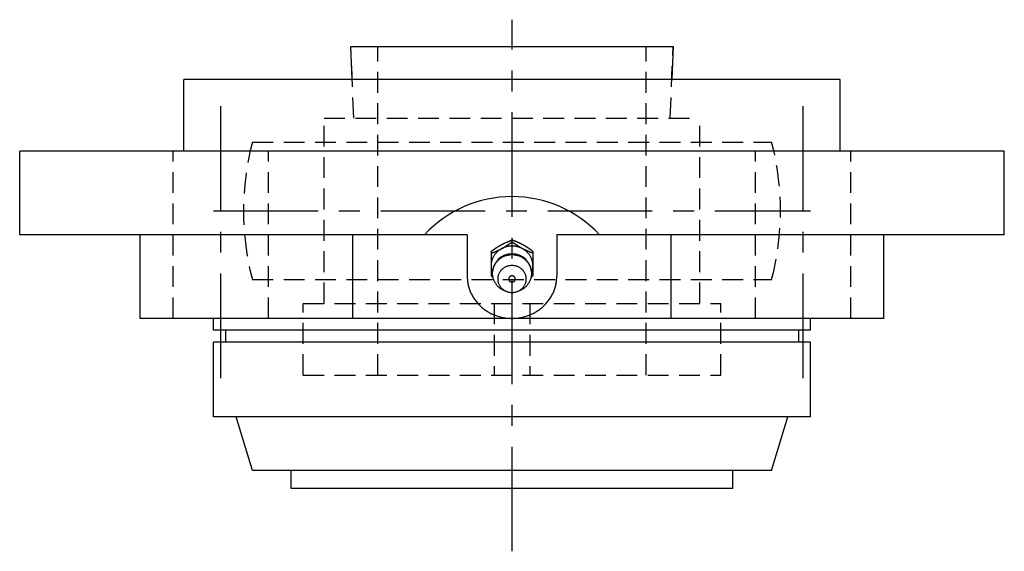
# Model space of a CAD drawing. Extents: x -93 to 221, y -92 to 221.
# Tile 9 of 10: x -83 to 82, y 133 to 221. Entities that reach past the tile are written whole.
import ezdxf

# ---------------------------------------------------------------- set-up
doc = ezdxf.new("R2010")
doc.units = 0
doc.header["$LTSCALE"] = 14
doc.linetypes.add('CENTER', pattern=[2, 1.25, -0.25, 0.25, -0.25])
doc.linetypes.add('HIDDEN', pattern=[0.375, 0.25, -0.125])
doc.layers.get('0').update_dxf_attribs({"linetype": 'CONTINUOUS'})
doc.layers.add('CENTER', color=1, linetype='CENTER')
doc.layers.add('HIDDEN', color=3, linetype='HIDDEN')

msp = doc.modelspace()

# ---------------------------------------------------------------- linework, layer by layer
for p, q in [((-26.77, 211.5), (-27, 217)), ((-27, 217), (27, 217)), ((27, 217), (26.77, 211.5)), ((-55, 199.5), (-55, 211.5)), ((55, 211.5), (-55, 211.5)), ((55, 199.5), (55, 211.5)), ((82.5, 199.5), (-82.5, 199.5)), ((-82.5, 185.5), (-82.5, 199.5)), ((82.5, 185.5), (82.5, 199.5)), ((-7.5, 185.5), (-82.5, 185.5)), ((-62.29, 171.5), (-62.29, 185.5)), ((-26.69, 171.5), (-26.69, 185.5)), ((-7.5, 185.5), (-7.5, 178.55)), ((7.5, 185.5), (7.5, 178.55)), ((82.5, 185.5), (7.5, 185.5)), ((26.69, 171.5), (26.69, 185.5)), ((62.29, 171.5), (62.29, 185.5)), ((-3.5, 182.71), (-3.5, 178.6)), ((3.5, 182.71), (3.5, 178.6)), ((-3.24, 178.41), (-3.5, 178.6)), ((3.24, 178.41), (3.5, 178.6)), ((62.29, 171.5), (-62.29, 171.5)), ((-50, 169.5), (-50, 171.5)), ((50, 169.5), (50, 171.5)), ((50, 169.5), (-50, 169.5)), ((-48, 169.5), (-48, 167.5)), ((48, 169.5), (48, 167.5)), ((50, 167.5), (-50, 167.5)), ((-50, 155), (-50, 167.5)), ((50, 155), (50, 167.5)), ((50, 155), (-50, 155)), ((-43.5, 146), (-46.24, 155)), ((43.5, 146), (46.24, 155)), ((43.5, 146), (-43.5, 146)), ((-37, 143), (-37, 146)), ((37, 143), (37, 146)), ((37, 143), (-37, 143))]:
    msp.add_line(p, q)
at = {"linetype": 'CONTINUOUS'}
for p, q in [((0, 184.3), (0, 184.61)), ((-0.96, 176.03), (-1.33, 176.18)), ((0.96, 176.03), (1.33, 176.18))]:
    msp.add_line(p, q, dxfattribs=at)
for points in [[(-3.5, 182.71, 0), (-3.48, 182.73, 0), (-3.46, 182.74, 0), (-3.44, 182.76, 0), (-3.42, 182.77, 0), (-3.4, 182.79, 0), (-3.38, 182.8, 0), (-3.36, 182.82, 0), (-3.34, 182.83, 0), (-3.31, 182.84, 0), (-3.29, 182.86, 0), (-3.27, 182.87, 0), (-3.25, 182.89, 0), (-3.23, 182.9, 0), (-3.21, 182.92, 0), (-3.19, 182.93, 0), (-3.17, 182.95, 0), (-3.15, 182.96, 0), (-3.13, 182.98, 0), (-3.11, 182.99, 0), (-3.09, 183, 0), (-3.07, 183.02, 0), (-3.05, 183.03, 0), (-3.03, 183.05, 0), (-3.01, 183.06, 0), (-2.99, 183.08, 0), (-2.96, 183.09, 0), (-2.94, 183.11, 0), (-2.92, 183.12, 0), (-2.9, 183.13, 0), (-2.88, 183.15, 0), (-2.86, 183.16, 0), (-2.84, 183.18, 0), (-2.82, 183.19, 0), (-2.8, 183.21, 0), (-2.78, 183.22, 0), (-2.76, 183.23, 0), (-2.74, 183.25, 0), (-2.71, 183.26, 0), (-2.69, 183.28, 0), (-2.67, 183.29, 0), (-2.65, 183.3, 0), (-2.63, 183.32, 0), (-2.61, 183.33, 0), (-2.59, 183.35, 0), (-2.57, 183.36, 0), (-2.55, 183.37, 0), (-2.53, 183.39, 0), (-2.51, 183.4, 0), (-2.48, 183.41, 0), (-2.46, 183.43, 0), (-2.44, 183.44, 0), (-2.42, 183.46, 0), (-2.4, 183.47, 0), (-2.38, 183.48, 0), (-2.36, 183.5, 0), (-2.34, 183.51, 0), (-2.31, 183.52, 0), (-2.29, 183.53, 0), (-2.27, 183.55, 0), (-2.25, 183.56, 0), (-2.23, 183.57, 0), (-2.21, 183.59, 0), (-2.19, 183.6, 0), (-2.16, 183.61, 0), (-2.14, 183.63, 0), (-2.12, 183.64, 0), (-2.1, 183.65, 0), (-2.08, 183.66, 0), (-2.06, 183.68, 0), (-2.03, 183.69, 0), (-2.01, 183.7, 0), (-1.99, 183.71, 0), (-1.97, 183.73, 0), (-1.95, 183.74, 0), (-1.93, 183.75, 0), (-1.9, 183.76, 0), (-1.88, 183.78, 0), (-1.86, 183.79, 0), (-1.84, 183.8, 0), (-1.82, 183.81, 0), (-1.79, 183.82, 0), (-1.77, 183.84, 0), (-1.75, 183.85, 0), (-1.73, 183.86, 0), (-1.71, 183.87, 0), (-1.68, 183.88, 0), (-1.66, 183.89, 0), (-1.64, 183.91, 0), (-1.62, 183.92, 0), (-1.59, 183.93, 0), (-1.57, 183.94, 0), (-1.55, 183.95, 0), (-1.53, 183.96, 0), (-1.5, 183.97, 0), (-1.48, 183.98, 0), (-1.46, 183.99, 0), (-1.44, 184, 0), (-1.41, 184.02, 0), (-1.39, 184.03, 0), (-1.37, 184.04, 0), (-1.35, 184.05, 0), (-1.32, 184.06, 0), (-1.3, 184.07, 0), (-1.28, 184.08, 0), (-1.26, 184.09, 0), (-1.23, 184.1, 0), (-1.21, 184.11, 0), (-1.19, 184.12, 0), (-1.16, 184.13, 0), (-1.14, 184.14, 0), (-1.12, 184.15, 0), (-1.1, 184.16, 0), (-1.07, 184.17, 0), (-1.05, 184.18, 0), (-1.03, 184.19, 0), (-1, 184.2, 0), (-0.98, 184.21, 0), (-0.96, 184.22, 0), (-0.93, 184.23, 0), (-0.91, 184.24, 0), (-0.89, 184.25, 0), (-0.86, 184.26, 0), (-0.84, 184.27, 0), (-0.82, 184.28, 0), (-0.8, 184.29, 0), (-0.77, 184.3, 0), (-0.75, 184.31, 0), (-0.73, 184.32, 0), (-0.7, 184.33, 0), (-0.68, 184.34, 0), (-0.66, 184.35, 0), (-0.63, 184.36, 0), (-0.61, 184.37, 0), (-0.59, 184.38, 0), (-0.56, 184.39, 0), (-0.54, 184.4, 0), (-0.52, 184.41, 0), (-0.49, 184.42, 0), (-0.47, 184.43, 0), (-0.45, 184.44, 0), (-0.42, 184.44, 0), (-0.4, 184.46, 0), (-0.38, 184.46, 0), (-0.35, 184.47, 0), (-0.33, 184.48, 0), (-0.3, 184.49, 0), (-0.28, 184.5, 0), (-0.26, 184.51, 0), (-0.23, 184.52, 0), (-0.21, 184.53, 0), (-0.19, 184.54, 0), (-0.16, 184.55, 0), (-0.14, 184.56, 0), (-0.12, 184.57, 0), (-0.09, 184.58, 0), (-0.07, 184.59, 0), (-0.05, 184.59, 0), (-0.02, 184.6, 0), (0, 184.61, 0)], [(-3.5, 182.4, 0), (-3.48, 182.41, 0), (-3.45, 182.42, 0), (-3.43, 182.43, 0), (-3.41, 182.44, 0), (-3.38, 182.45, 0), (-3.36, 182.46, 0), (-3.34, 182.47, 0), (-3.31, 182.47, 0), (-3.29, 182.48, 0), (-3.27, 182.49, 0), (-3.24, 182.5, 0), (-3.22, 182.51, 0), (-3.19, 182.52, 0), (-3.17, 182.53, 0), (-3.15, 182.54, 0), (-3.12, 182.55, 0), (-3.1, 182.56, 0), (-3.08, 182.57, 0), (-3.05, 182.58, 0), (-3.03, 182.59, 0), (-3.01, 182.59, 0), (-2.98, 182.6, 0), (-2.96, 182.61, 0), (-2.94, 182.62, 0), (-2.91, 182.63, 0), (-2.89, 182.64, 0), (-2.87, 182.65, 0), (-2.84, 182.66, 0), (-2.82, 182.67, 0), (-2.8, 182.68, 0), (-2.77, 182.69, 0), (-2.75, 182.7, 0), (-2.73, 182.71, 0), (-2.7, 182.72, 0), (-2.68, 182.73, 0), (-2.66, 182.74, 0), (-2.63, 182.75, 0), (-2.61, 182.76, 0), (-2.59, 182.77, 0), (-2.57, 182.78, 0), (-2.54, 182.79, 0), (-2.52, 182.8, 0), (-2.5, 182.81, 0), (-2.47, 182.82, 0), (-2.45, 182.83, 0), (-2.43, 182.84, 0), (-2.4, 182.85, 0), (-2.38, 182.86, 0), (-2.36, 182.87, 0), (-2.34, 182.88, 0), (-2.31, 182.89, 0), (-2.29, 182.9, 0), (-2.27, 182.91, 0), (-2.24, 182.92, 0), (-2.22, 182.93, 0), (-2.2, 182.94, 0), (-2.18, 182.95, 0), (-2.15, 182.96, 0), (-2.13, 182.97, 0), (-2.11, 182.98, 0), (-2.08, 183, 0), (-2.06, 183.01, 0), (-2.04, 183.02, 0), (-2.02, 183.03, 0), (-1.99, 183.04, 0), (-1.97, 183.05, 0), (-1.95, 183.06, 0), (-1.93, 183.07, 0), (-1.9, 183.08, 0), (-1.88, 183.09, 0), (-1.86, 183.11, 0), (-1.84, 183.12, 0), (-1.82, 183.13, 0), (-1.79, 183.14, 0), (-1.77, 183.15, 0), (-1.75, 183.16, 0), (-1.73, 183.18, 0), (-1.7, 183.19, 0), (-1.68, 183.2, 0), (-1.66, 183.21, 0), (-1.64, 183.22, 0), (-1.62, 183.24, 0), (-1.6, 183.25, 0), (-1.57, 183.26, 0), (-1.55, 183.27, 0), (-1.53, 183.28, 0), (-1.51, 183.3, 0), (-1.49, 183.31, 0), (-1.46, 183.32, 0), (-1.44, 183.33, 0), (-1.42, 183.35, 0), (-1.4, 183.36, 0), (-1.38, 183.37, 0), (-1.36, 183.38, 0), (-1.33, 183.4, 0), (-1.31, 183.41, 0), (-1.29, 183.42, 0), (-1.27, 183.44, 0), (-1.25, 183.45, 0), (-1.23, 183.46, 0), (-1.21, 183.48, 0), (-1.19, 183.49, 0), (-1.16, 183.5, 0), (-1.14, 183.52, 0), (-1.12, 183.53, 0), (-1.1, 183.54, 0), (-1.08, 183.56, 0), (-1.06, 183.57, 0), (-1.04, 183.58, 0), (-1.02, 183.6, 0), (-0.99, 183.61, 0), (-0.97, 183.62, 0), (-0.95, 183.64, 0), (-0.93, 183.65, 0), (-0.91, 183.67, 0), (-0.89, 183.68, 0), (-0.87, 183.69, 0), (-0.85, 183.71, 0), (-0.83, 183.72, 0), (-0.81, 183.74, 0), (-0.78, 183.75, 0), (-0.76, 183.76, 0), (-0.74, 183.78, 0), (-0.72, 183.79, 0), (-0.7, 183.81, 0), (-0.68, 183.82, 0), (-0.66, 183.83, 0), (-0.64, 183.85, 0), (-0.62, 183.86, 0), (-0.6, 183.88, 0), (-0.58, 183.89, 0), (-0.56, 183.91, 0), (-0.54, 183.92, 0), (-0.51, 183.94, 0), (-0.49, 183.95, 0), (-0.47, 183.96, 0), (-0.45, 183.98, 0), (-0.43, 183.99, 0), (-0.41, 184.01, 0), (-0.39, 184.02, 0), (-0.37, 184.04, 0), (-0.35, 184.05, 0), (-0.33, 184.06, 0), (-0.31, 184.08, 0), (-0.29, 184.09, 0), (-0.27, 184.11, 0), (-0.25, 184.12, 0), (-0.23, 184.14, 0), (-0.21, 184.15, 0), (-0.18, 184.17, 0), (-0.16, 184.18, 0), (-0.14, 184.2, 0), (-0.12, 184.21, 0), (-0.1, 184.23, 0), (-0.08, 184.24, 0), (-0.06, 184.25, 0), (-0.04, 184.27, 0), (-0.02, 184.28, 0), (0, 184.3, 0)], [(3.5, 182.71, 0), (3.48, 182.73, 0), (3.46, 182.74, 0), (3.44, 182.76, 0), (3.42, 182.77, 0), (3.4, 182.79, 0), (3.38, 182.8, 0), (3.36, 182.82, 0), (3.34, 182.83, 0), (3.31, 182.84, 0), (3.29, 182.86, 0), (3.27, 182.87, 0), (3.25, 182.89, 0), (3.23, 182.9, 0), (3.21, 182.92, 0), (3.19, 182.93, 0), (3.17, 182.95, 0), (3.15, 182.96, 0), (3.13, 182.98, 0), (3.11, 182.99, 0), (3.09, 183, 0), (3.07, 183.02, 0), (3.05, 183.03, 0), (3.03, 183.05, 0), (3.01, 183.06, 0), (2.99, 183.08, 0), (2.96, 183.09, 0), (2.94, 183.11, 0), (2.92, 183.12, 0), (2.9, 183.13, 0), (2.88, 183.15, 0), (2.86, 183.16, 0), (2.84, 183.18, 0), (2.82, 183.19, 0), (2.8, 183.21, 0), (2.78, 183.22, 0), (2.76, 183.23, 0), (2.74, 183.25, 0), (2.71, 183.26, 0), (2.69, 183.28, 0), (2.67, 183.29, 0), (2.65, 183.3, 0), (2.63, 183.32, 0), (2.61, 183.33, 0), (2.59, 183.35, 0), (2.57, 183.36, 0), (2.55, 183.37, 0), (2.53, 183.39, 0), (2.51, 183.4, 0), (2.48, 183.41, 0), (2.46, 183.43, 0), (2.44, 183.44, 0), (2.42, 183.46, 0), (2.4, 183.47, 0), (2.38, 183.48, 0), (2.36, 183.5, 0), (2.34, 183.51, 0), (2.31, 183.52, 0), (2.29, 183.53, 0), (2.27, 183.55, 0), (2.25, 183.56, 0), (2.23, 183.57, 0), (2.21, 183.59, 0), (2.19, 183.6, 0), (2.16, 183.61, 0), (2.14, 183.63, 0), (2.12, 183.64, 0), (2.1, 183.65, 0), (2.08, 183.66, 0), (2.06, 183.68, 0), (2.03, 183.69, 0), (2.01, 183.7, 0), (1.99, 183.71, 0), (1.97, 183.73, 0), (1.95, 183.74, 0), (1.93, 183.75, 0), (1.9, 183.76, 0), (1.88, 183.78, 0), (1.86, 183.79, 0), (1.84, 183.8, 0), (1.82, 183.81, 0), (1.79, 183.82, 0), (1.77, 183.84, 0), (1.75, 183.85, 0), (1.73, 183.86, 0), (1.71, 183.87, 0), (1.68, 183.88, 0), (1.66, 183.89, 0), (1.64, 183.91, 0), (1.62, 183.92, 0), (1.59, 183.93, 0), (1.57, 183.94, 0), (1.55, 183.95, 0), (1.53, 183.96, 0), (1.5, 183.97, 0), (1.48, 183.98, 0), (1.46, 183.99, 0), (1.44, 184, 0), (1.41, 184.02, 0), (1.39, 184.03, 0), (1.37, 184.04, 0), (1.35, 184.05, 0), (1.32, 184.06, 0), (1.3, 184.07, 0), (1.28, 184.08, 0), (1.26, 184.09, 0), (1.23, 184.1, 0), (1.21, 184.11, 0), (1.19, 184.12, 0), (1.16, 184.13, 0), (1.14, 184.14, 0), (1.12, 184.15, 0), (1.1, 184.16, 0), (1.07, 184.17, 0), (1.05, 184.18, 0), (1.03, 184.19, 0), (1, 184.2, 0), (0.98, 184.21, 0), (0.96, 184.22, 0), (0.93, 184.23, 0), (0.91, 184.24, 0), (0.89, 184.25, 0), (0.86, 184.26, 0), (0.84, 184.27, 0), (0.82, 184.28, 0), (0.8, 184.29, 0), (0.77, 184.3, 0), (0.75, 184.31, 0), (0.73, 184.32, 0), (0.7, 184.33, 0), (0.68, 184.34, 0), (0.66, 184.35, 0), (0.63, 184.36, 0), (0.61, 184.37, 0), (0.59, 184.38, 0), (0.56, 184.39, 0), (0.54, 184.4, 0), (0.52, 184.41, 0), (0.49, 184.42, 0), (0.47, 184.43, 0), (0.45, 184.44, 0), (0.42, 184.44, 0), (0.4, 184.46, 0), (0.38, 184.46, 0), (0.35, 184.47, 0), (0.33, 184.48, 0), (0.3, 184.49, 0), (0.28, 184.5, 0), (0.26, 184.51, 0), (0.23, 184.52, 0), (0.21, 184.53, 0), (0.19, 184.54, 0), (0.16, 184.55, 0), (0.14, 184.56, 0), (0.12, 184.57, 0), (0.09, 184.58, 0), (0.07, 184.59, 0), (0.05, 184.59, 0), (0.02, 184.6, 0), (0, 184.61, 0)], [(3.5, 182.4, 0), (3.48, 182.41, 0), (3.45, 182.42, 0), (3.43, 182.43, 0), (3.41, 182.44, 0), (3.38, 182.45, 0), (3.36, 182.46, 0), (3.34, 182.47, 0), (3.31, 182.47, 0), (3.29, 182.48, 0), (3.27, 182.49, 0), (3.24, 182.5, 0), (3.22, 182.51, 0), (3.19, 182.52, 0), (3.17, 182.53, 0), (3.15, 182.54, 0), (3.12, 182.55, 0), (3.1, 182.56, 0), (3.08, 182.57, 0), (3.05, 182.58, 0), (3.03, 182.59, 0), (3.01, 182.59, 0), (2.98, 182.6, 0), (2.96, 182.61, 0), (2.94, 182.62, 0), (2.91, 182.63, 0), (2.89, 182.64, 0), (2.87, 182.65, 0), (2.84, 182.66, 0), (2.82, 182.67, 0), (2.8, 182.68, 0), (2.77, 182.69, 0), (2.75, 182.7, 0), (2.73, 182.71, 0), (2.7, 182.72, 0), (2.68, 182.73, 0), (2.66, 182.74, 0), (2.63, 182.75, 0), (2.61, 182.76, 0), (2.59, 182.77, 0), (2.57, 182.78, 0), (2.54, 182.79, 0), (2.52, 182.8, 0), (2.5, 182.81, 0), (2.47, 182.82, 0), (2.45, 182.83, 0), (2.43, 182.84, 0), (2.4, 182.85, 0), (2.38, 182.86, 0), (2.36, 182.87, 0), (2.34, 182.88, 0), (2.31, 182.89, 0), (2.29, 182.9, 0), (2.27, 182.91, 0), (2.24, 182.92, 0), (2.22, 182.93, 0), (2.2, 182.94, 0), (2.18, 182.95, 0), (2.15, 182.96, 0), (2.13, 182.97, 0), (2.11, 182.98, 0), (2.08, 183, 0), (2.06, 183.01, 0), (2.04, 183.02, 0), (2.02, 183.03, 0), (1.99, 183.04, 0), (1.97, 183.05, 0), (1.95, 183.06, 0), (1.93, 183.07, 0), (1.9, 183.08, 0), (1.88, 183.09, 0), (1.86, 183.11, 0), (1.84, 183.12, 0), (1.82, 183.13, 0), (1.79, 183.14, 0), (1.77, 183.15, 0), (1.75, 183.16, 0), (1.73, 183.18, 0), (1.7, 183.19, 0), (1.68, 183.2, 0), (1.66, 183.21, 0), (1.64, 183.22, 0), (1.62, 183.24, 0), (1.6, 183.25, 0), (1.57, 183.26, 0), (1.55, 183.27, 0), (1.53, 183.28, 0), (1.51, 183.3, 0), (1.49, 183.31, 0), (1.46, 183.32, 0), (1.44, 183.33, 0), (1.42, 183.35, 0), (1.4, 183.36, 0), (1.38, 183.37, 0), (1.36, 183.38, 0), (1.33, 183.4, 0), (1.31, 183.41, 0), (1.29, 183.42, 0), (1.27, 183.44, 0), (1.25, 183.45, 0), (1.23, 183.46, 0), (1.21, 183.48, 0), (1.19, 183.49, 0), (1.16, 183.5, 0), (1.14, 183.52, 0), (1.12, 183.53, 0), (1.1, 183.54, 0), (1.08, 183.56, 0), (1.06, 183.57, 0), (1.04, 183.58, 0), (1.02, 183.6, 0), (0.99, 183.61, 0), (0.97, 183.62, 0), (0.95, 183.64, 0), (0.93, 183.65, 0), (0.91, 183.67, 0), (0.89, 183.68, 0), (0.87, 183.69, 0), (0.85, 183.71, 0), (0.83, 183.72, 0), (0.81, 183.74, 0), (0.78, 183.75, 0), (0.76, 183.76, 0), (0.74, 183.78, 0), (0.72, 183.79, 0), (0.7, 183.81, 0), (0.68, 183.82, 0), (0.66, 183.83, 0), (0.64, 183.85, 0), (0.62, 183.86, 0), (0.6, 183.88, 0), (0.58, 183.89, 0), (0.56, 183.91, 0), (0.54, 183.92, 0), (0.51, 183.94, 0), (0.49, 183.95, 0), (0.47, 183.96, 0), (0.45, 183.98, 0), (0.43, 183.99, 0), (0.41, 184.01, 0), (0.39, 184.02, 0), (0.37, 184.04, 0), (0.35, 184.05, 0), (0.33, 184.06, 0), (0.31, 184.08, 0), (0.29, 184.09, 0), (0.27, 184.11, 0), (0.25, 184.12, 0), (0.23, 184.14, 0), (0.21, 184.15, 0), (0.18, 184.17, 0), (0.16, 184.18, 0), (0.14, 184.2, 0), (0.12, 184.21, 0), (0.1, 184.23, 0), (0.08, 184.24, 0), (0.06, 184.25, 0), (0.04, 184.27, 0), (0.02, 184.28, 0), (0, 184.3, 0)], [(-7.5, 178.55, 0), (-7.5, 178.38, 0), (-7.49, 178.2, 0), (-7.48, 178.03, 0), (-7.46, 177.86, 0), (-7.44, 177.69, 0), (-7.42, 177.51, 0), (-7.39, 177.34, 0), (-7.36, 177.17, 0), (-7.32, 177, 0), (-7.28, 176.84, 0), (-7.23, 176.67, 0), (-7.18, 176.5, 0), (-7.12, 176.34, 0), (-7.06, 176.17, 0), (-7, 176.01, 0), (-6.93, 175.85, 0), (-6.86, 175.69, 0), (-6.78, 175.53, 0), (-6.7, 175.38, 0), (-6.61, 175.22, 0), (-6.53, 175.07, 0), (-6.43, 174.92, 0), (-6.34, 174.78, 0), (-6.24, 174.63, 0), (-6.13, 174.49, 0), (-6.02, 174.35, 0), (-5.91, 174.21, 0), (-5.8, 174.08, 0), (-5.68, 173.94, 0), (-5.56, 173.81, 0), (-5.43, 173.69, 0), (-5.3, 173.56, 0), (-5.17, 173.44, 0), (-5.04, 173.33, 0), (-4.9, 173.21, 0), (-4.76, 173.1, 0), (-4.61, 172.99, 0), (-4.47, 172.89, 0), (-4.32, 172.79, 0), (-4.17, 172.69, 0), (-4.01, 172.59, 0), (-3.86, 172.5, 0), (-3.7, 172.42, 0), (-3.54, 172.33, 0), (-3.37, 172.25, 0), (-3.21, 172.18, 0), (-3.04, 172.1, 0), (-2.87, 172.04, 0), (-2.7, 171.97, 0), (-2.53, 171.91, 0), (-2.35, 171.86, 0), (-2.18, 171.8, 0), (-2, 171.75, 0), (-1.82, 171.71, 0), (-1.64, 171.67, 0), (-1.46, 171.63, 0), (-1.28, 171.6, 0), (-1.1, 171.58, 0), (-0.92, 171.55, 0), (-0.74, 171.53, 0), (-0.55, 171.52, 0), (-0.37, 171.51, 0), (-0.18, 171.5, 0), (0, 171.5, 0), (0.18, 171.5, 0), (0.37, 171.51, 0), (0.55, 171.52, 0), (0.74, 171.53, 0), (0.92, 171.55, 0), (1.1, 171.58, 0), (1.28, 171.6, 0), (1.46, 171.63, 0), (1.64, 171.67, 0), (1.82, 171.71, 0), (2, 171.75, 0), (2.18, 171.8, 0), (2.35, 171.86, 0), (2.53, 171.91, 0), (2.7, 171.97, 0), (2.87, 172.04, 0), (3.04, 172.1, 0), (3.21, 172.18, 0), (3.37, 172.25, 0), (3.54, 172.33, 0), (3.7, 172.42, 0), (3.86, 172.5, 0), (4.01, 172.59, 0), (4.17, 172.69, 0), (4.32, 172.79, 0), (4.47, 172.89, 0), (4.61, 172.99, 0), (4.76, 173.1, 0), (4.9, 173.21, 0), (5.04, 173.33, 0), (5.17, 173.44, 0), (5.3, 173.56, 0), (5.43, 173.69, 0), (5.56, 173.81, 0), (5.68, 173.94, 0), (5.8, 174.08, 0), (5.91, 174.21, 0), (6.02, 174.35, 0), (6.13, 174.49, 0), (6.24, 174.63, 0), (6.34, 174.78, 0), (6.43, 174.92, 0), (6.53, 175.07, 0), (6.61, 175.22, 0), (6.7, 175.38, 0), (6.78, 175.53, 0), (6.86, 175.69, 0), (6.93, 175.85, 0), (7, 176.01, 0), (7.06, 176.17, 0), (7.12, 176.34, 0), (7.18, 176.5, 0), (7.23, 176.67, 0), (7.28, 176.84, 0), (7.32, 177, 0), (7.36, 177.17, 0), (7.39, 177.34, 0), (7.42, 177.51, 0), (7.44, 177.69, 0), (7.46, 177.86, 0), (7.48, 178.03, 0), (7.49, 178.2, 0), (7.5, 178.38, 0), (7.5, 178.55, 0)]]:
    msp.add_polyline3d(points)
for points in [[(3.29, 179.21, 0), (3.33, 179.3, 0), (3.36, 179.39, 0), (3.39, 179.49, 0), (3.41, 179.58, 0), (3.43, 179.68, 0), (3.45, 179.78, 0), (3.47, 179.87, 0), (3.48, 179.97, 0), (3.49, 180.07, 0), (3.5, 180.17, 0), (3.5, 180.27, 0), (3.5, 180.36, 0), (3.5, 180.46, 0), (3.49, 180.56, 0), (3.48, 180.66, 0), (3.47, 180.76, 0), (3.45, 180.85, 0), (3.43, 180.95, 0), (3.41, 181.05, 0), (3.39, 181.14, 0), (3.36, 181.24, 0), (3.33, 181.33, 0), (3.3, 181.43, 0), (3.26, 181.52, 0), (3.22, 181.61, 0), (3.18, 181.7, 0), (3.13, 181.79, 0), (3.08, 181.87, 0), (3.03, 181.96, 0), (2.98, 182.04, 0), (2.92, 182.13, 0), (2.86, 182.21, 0), (2.8, 182.29, 0), (2.74, 182.37, 0), (2.67, 182.44, 0), (2.6, 182.52, 0), (2.53, 182.59, 0), (2.46, 182.66, 0), (2.38, 182.73, 0), (2.3, 182.79, 0), (2.22, 182.86, 0), (2.14, 182.92, 0), (2.06, 182.98, 0), (1.97, 183.03, 0), (1.88, 183.09, 0), (1.8, 183.14, 0), (1.7, 183.19, 0), (1.61, 183.24, 0), (1.52, 183.28, 0), (1.42, 183.32, 0), (1.33, 183.36, 0), (1.23, 183.4, 0), (1.13, 183.43, 0), (1.03, 183.46, 0), (0.93, 183.49, 0), (0.83, 183.51, 0), (0.73, 183.53, 0), (0.63, 183.55, 0), (0.52, 183.57, 0), (0.42, 183.58, 0), (0.31, 183.59, 0), (0.21, 183.6, 0), (0.1, 183.6, 0), (0, 183.6, 0), (-0.1, 183.6, 0), (-0.21, 183.6, 0), (-0.31, 183.59, 0), (-0.42, 183.58, 0), (-0.52, 183.57, 0), (-0.63, 183.55, 0), (-0.73, 183.53, 0), (-0.83, 183.51, 0), (-0.93, 183.49, 0), (-1.03, 183.46, 0), (-1.13, 183.43, 0), (-1.23, 183.4, 0), (-1.33, 183.36, 0), (-1.42, 183.32, 0), (-1.52, 183.28, 0), (-1.61, 183.24, 0), (-1.7, 183.19, 0), (-1.8, 183.14, 0), (-1.88, 183.09, 0), (-1.97, 183.03, 0), (-2.06, 182.98, 0), (-2.14, 182.92, 0), (-2.22, 182.86, 0), (-2.3, 182.79, 0), (-2.38, 182.73, 0), (-2.46, 182.66, 0), (-2.53, 182.59, 0), (-2.6, 182.52, 0), (-2.67, 182.44, 0), (-2.74, 182.37, 0), (-2.8, 182.29, 0), (-2.86, 182.21, 0), (-2.92, 182.13, 0), (-2.98, 182.04, 0), (-3.03, 181.96, 0), (-3.08, 181.87, 0), (-3.13, 181.79, 0), (-3.18, 181.7, 0), (-3.22, 181.61, 0), (-3.26, 181.52, 0), (-3.3, 181.43, 0), (-3.33, 181.33, 0), (-3.36, 181.24, 0), (-3.39, 181.14, 0), (-3.41, 181.05, 0), (-3.43, 180.95, 0), (-3.45, 180.85, 0), (-3.47, 180.76, 0), (-3.48, 180.66, 0), (-3.49, 180.56, 0), (-3.5, 180.46, 0), (-3.5, 180.36, 0), (-3.5, 180.27, 0), (-3.5, 180.17, 0), (-3.49, 180.07, 0), (-3.48, 179.97, 0), (-3.47, 179.87, 0), (-3.45, 179.78, 0), (-3.43, 179.68, 0), (-3.41, 179.58, 0), (-3.39, 179.49, 0), (-3.36, 179.39, 0), (-3.33, 179.3, 0), (-3.29, 179.21, 0)], [(1.33, 176.18, 0), (1.45, 176.23, 0), (1.58, 176.29, 0), (1.7, 176.36, 0), (1.82, 176.43, 0), (1.93, 176.5, 0), (2.05, 176.58, 0), (2.16, 176.67, 0), (2.26, 176.76, 0), (2.36, 176.85, 0), (2.46, 176.94, 0), (2.55, 177.05, 0), (2.64, 177.15, 0), (2.72, 177.26, 0), (2.79, 177.37, 0), (2.87, 177.48, 0), (2.93, 177.6, 0), (3, 177.72, 0), (3.05, 177.84, 0), (3.1, 177.96, 0), (3.15, 178.09, 0), (3.19, 178.21, 0), (3.22, 178.34, 0), (3.25, 178.47, 0), (3.27, 178.6, 0), (3.29, 178.73, 0), (3.3, 178.86, 0), (3.3, 179, 0), (3.3, 179.13, 0), (3.29, 179.26, 0), (3.28, 179.39, 0), (3.26, 179.52, 0), (3.23, 179.65, 0), (3.2, 179.78, 0), (3.16, 179.91, 0), (3.12, 180.03, 0), (3.07, 180.16, 0), (3.01, 180.28, 0), (2.95, 180.4, 0), (2.89, 180.52, 0), (2.82, 180.63, 0), (2.74, 180.74, 0), (2.66, 180.85, 0), (2.58, 180.96, 0), (2.48, 181.06, 0), (2.39, 181.15, 0), (2.29, 181.25, 0), (2.19, 181.34, 0), (2.08, 181.42, 0), (1.97, 181.5, 0), (1.85, 181.58, 0), (1.74, 181.65, 0), (1.62, 181.72, 0), (1.49, 181.78, 0), (1.36, 181.84, 0), (1.24, 181.89, 0), (1.1, 181.94, 0), (0.97, 181.98, 0), (0.83, 182.02, 0), (0.7, 182.05, 0), (0.56, 182.07, 0), (0.42, 182.09, 0), (0.28, 182.11, 0), (0.14, 182.11, 0), (0, 182.12, 0), (-0.14, 182.11, 0), (-0.28, 182.11, 0), (-0.42, 182.09, 0), (-0.56, 182.07, 0), (-0.7, 182.05, 0), (-0.83, 182.02, 0), (-0.97, 181.98, 0), (-1.1, 181.94, 0), (-1.24, 181.89, 0), (-1.36, 181.84, 0), (-1.49, 181.78, 0), (-1.62, 181.72, 0), (-1.74, 181.65, 0), (-1.85, 181.58, 0), (-1.97, 181.5, 0), (-2.08, 181.42, 0), (-2.19, 181.34, 0), (-2.29, 181.25, 0), (-2.39, 181.15, 0), (-2.48, 181.06, 0), (-2.58, 180.96, 0), (-2.66, 180.85, 0), (-2.74, 180.74, 0), (-2.82, 180.63, 0), (-2.89, 180.52, 0), (-2.95, 180.4, 0), (-3.01, 180.28, 0), (-3.07, 180.16, 0), (-3.12, 180.03, 0), (-3.16, 179.91, 0), (-3.2, 179.78, 0), (-3.23, 179.65, 0), (-3.26, 179.52, 0), (-3.28, 179.39, 0), (-3.29, 179.26, 0), (-3.3, 179.13, 0), (-3.3, 179, 0), (-3.3, 178.86, 0), (-3.29, 178.73, 0), (-3.27, 178.6, 0), (-3.25, 178.47, 0), (-3.22, 178.34, 0), (-3.19, 178.21, 0), (-3.15, 178.09, 0), (-3.1, 177.96, 0), (-3.05, 177.84, 0), (-3, 177.72, 0), (-2.93, 177.6, 0), (-2.87, 177.48, 0), (-2.79, 177.37, 0), (-2.72, 177.26, 0), (-2.64, 177.15, 0), (-2.55, 177.05, 0), (-2.46, 176.94, 0), (-2.36, 176.85, 0), (-2.26, 176.76, 0), (-2.16, 176.67, 0), (-2.05, 176.58, 0), (-1.93, 176.5, 0), (-1.82, 176.43, 0), (-1.7, 176.36, 0), (-1.58, 176.29, 0), (-1.45, 176.23, 0), (-1.33, 176.18, 0)], [(2.4, 178.09, 0), (2.4, 178.2, 0), (2.39, 178.31, 0), (2.37, 178.42, 0), (2.35, 178.53, 0), (2.33, 178.64, 0), (2.3, 178.75, 0), (2.26, 178.85, 0), (2.22, 178.96, 0), (2.17, 179.06, 0), (2.12, 179.16, 0), (2.06, 179.25, 0), (2, 179.35, 0), (1.93, 179.44, 0), (1.86, 179.52, 0), (1.78, 179.61, 0), (1.7, 179.69, 0), (1.61, 179.76, 0), (1.52, 179.84, 0), (1.43, 179.9, 0), (1.33, 179.97, 0), (1.23, 180.03, 0), (1.13, 180.08, 0), (1.03, 180.13, 0), (0.92, 180.18, 0), (0.81, 180.22, 0), (0.7, 180.25, 0), (0.58, 180.28, 0), (0.47, 180.31, 0), (0.35, 180.32, 0), (0.24, 180.34, 0), (0.12, 180.34, 0), (0, 180.35, 0), (-0.12, 180.34, 0), (-0.24, 180.34, 0), (-0.35, 180.32, 0), (-0.47, 180.31, 0), (-0.58, 180.28, 0), (-0.7, 180.25, 0), (-0.81, 180.22, 0), (-0.92, 180.18, 0), (-1.03, 180.13, 0), (-1.13, 180.08, 0), (-1.23, 180.03, 0), (-1.33, 179.97, 0), (-1.43, 179.9, 0), (-1.52, 179.84, 0), (-1.61, 179.76, 0), (-1.7, 179.69, 0), (-1.78, 179.61, 0), (-1.86, 179.52, 0), (-1.93, 179.44, 0), (-2, 179.35, 0), (-2.06, 179.25, 0), (-2.12, 179.16, 0), (-2.17, 179.06, 0), (-2.22, 178.96, 0), (-2.26, 178.85, 0), (-2.3, 178.75, 0), (-2.33, 178.64, 0), (-2.35, 178.53, 0), (-2.37, 178.42, 0), (-2.39, 178.31, 0), (-2.4, 178.2, 0), (-2.4, 178.09, 0), (-2.4, 177.98, 0), (-2.39, 177.87, 0), (-2.37, 177.76, 0), (-2.35, 177.65, 0), (-2.33, 177.54, 0), (-2.3, 177.44, 0), (-2.26, 177.33, 0), (-2.22, 177.23, 0), (-2.17, 177.13, 0), (-2.12, 177.03, 0), (-2.06, 176.93, 0), (-2, 176.84, 0), (-1.93, 176.75, 0), (-1.86, 176.66, 0), (-1.78, 176.58, 0), (-1.7, 176.5, 0), (-1.61, 176.42, 0), (-1.52, 176.35, 0), (-1.43, 176.28, 0), (-1.33, 176.22, 0), (-1.23, 176.16, 0), (-1.13, 176.1, 0), (-1.03, 176.05, 0), (-0.92, 176.01, 0), (-0.81, 175.97, 0), (-0.7, 175.94, 0), (-0.58, 175.91, 0), (-0.47, 175.88, 0), (-0.35, 175.86, 0), (-0.24, 175.85, 0), (-0.12, 175.84, 0), (0, 175.84, 0), (0.12, 175.84, 0), (0.24, 175.85, 0), (0.35, 175.86, 0), (0.47, 175.88, 0), (0.58, 175.91, 0), (0.7, 175.94, 0), (0.81, 175.97, 0), (0.92, 176.01, 0), (1.03, 176.05, 0), (1.13, 176.1, 0), (1.23, 176.16, 0), (1.33, 176.22, 0), (1.43, 176.28, 0), (1.52, 176.35, 0), (1.61, 176.42, 0), (1.7, 176.5, 0), (1.78, 176.58, 0), (1.86, 176.66, 0), (1.93, 176.75, 0), (2, 176.84, 0), (2.06, 176.93, 0), (2.12, 177.03, 0), (2.17, 177.13, 0), (2.22, 177.23, 0), (2.26, 177.33, 0), (2.3, 177.44, 0), (2.33, 177.54, 0), (2.35, 177.65, 0), (2.37, 177.76, 0), (2.39, 177.87, 0), (2.4, 177.98, 0), (2.4, 178.09, 0)], [(0.55, 178.09, 0), (0.55, 178.12, 0), (0.55, 178.14, 0), (0.55, 178.17, 0), (0.54, 178.19, 0), (0.54, 178.22, 0), (0.53, 178.24, 0), (0.52, 178.27, 0), (0.51, 178.29, 0), (0.5, 178.32, 0), (0.49, 178.34, 0), (0.48, 178.36, 0), (0.46, 178.38, 0), (0.45, 178.4, 0), (0.43, 178.42, 0), (0.41, 178.44, 0), (0.39, 178.46, 0), (0.37, 178.48, 0), (0.35, 178.5, 0), (0.33, 178.51, 0), (0.31, 178.53, 0), (0.29, 178.54, 0), (0.26, 178.55, 0), (0.24, 178.56, 0), (0.21, 178.57, 0), (0.19, 178.58, 0), (0.16, 178.59, 0), (0.13, 178.6, 0), (0.11, 178.6, 0), (0.08, 178.61, 0), (0.05, 178.61, 0), (0.03, 178.61, 0), (0, 178.61, 0), (-0.03, 178.61, 0), (-0.05, 178.61, 0), (-0.08, 178.61, 0), (-0.11, 178.6, 0), (-0.13, 178.6, 0), (-0.16, 178.59, 0), (-0.19, 178.58, 0), (-0.21, 178.57, 0), (-0.24, 178.56, 0), (-0.26, 178.55, 0), (-0.29, 178.54, 0), (-0.31, 178.53, 0), (-0.33, 178.51, 0), (-0.35, 178.5, 0), (-0.37, 178.48, 0), (-0.39, 178.46, 0), (-0.41, 178.44, 0), (-0.43, 178.42, 0), (-0.45, 178.4, 0), (-0.46, 178.38, 0), (-0.48, 178.36, 0), (-0.49, 178.34, 0), (-0.5, 178.32, 0), (-0.51, 178.29, 0), (-0.52, 178.27, 0), (-0.53, 178.24, 0), (-0.54, 178.22, 0), (-0.54, 178.19, 0), (-0.55, 178.17, 0), (-0.55, 178.14, 0), (-0.55, 178.12, 0), (-0.55, 178.09, 0), (-0.55, 178.07, 0), (-0.55, 178.04, 0), (-0.55, 178.02, 0), (-0.54, 177.99, 0), (-0.54, 177.97, 0), (-0.53, 177.94, 0), (-0.52, 177.92, 0), (-0.51, 177.89, 0), (-0.5, 177.87, 0), (-0.49, 177.85, 0), (-0.48, 177.82, 0), (-0.46, 177.8, 0), (-0.45, 177.78, 0), (-0.43, 177.76, 0), (-0.41, 177.74, 0), (-0.39, 177.72, 0), (-0.37, 177.71, 0), (-0.35, 177.69, 0), (-0.33, 177.67, 0), (-0.31, 177.66, 0), (-0.29, 177.65, 0), (-0.26, 177.63, 0), (-0.24, 177.62, 0), (-0.21, 177.61, 0), (-0.19, 177.6, 0), (-0.16, 177.59, 0), (-0.13, 177.59, 0), (-0.11, 177.58, 0), (-0.08, 177.58, 0), (-0.05, 177.57, 0), (-0.03, 177.57, 0), (0, 177.57, 0), (0.03, 177.57, 0), (0.05, 177.57, 0), (0.08, 177.58, 0), (0.11, 177.58, 0), (0.13, 177.59, 0), (0.16, 177.59, 0), (0.19, 177.6, 0), (0.21, 177.61, 0), (0.24, 177.62, 0), (0.26, 177.63, 0), (0.29, 177.65, 0), (0.31, 177.66, 0), (0.33, 177.67, 0), (0.35, 177.69, 0), (0.37, 177.71, 0), (0.39, 177.72, 0), (0.41, 177.74, 0), (0.43, 177.76, 0), (0.45, 177.78, 0), (0.46, 177.8, 0), (0.48, 177.82, 0), (0.49, 177.85, 0), (0.5, 177.87, 0), (0.51, 177.89, 0), (0.52, 177.92, 0), (0.53, 177.94, 0), (0.54, 177.97, 0), (0.54, 177.99, 0), (0.55, 178.02, 0), (0.55, 178.04, 0), (0.55, 178.07, 0), (0.55, 178.09, 0)]]:
    msp.add_polyline3d(points, dxfattribs=at)
msp.add_arc((0, 171.89), 20, 42.902, 137.098)
msp.add_arc((0, 179.02), 3.3, 0, 180, dxfattribs=at)
at = {"layer": 'CENTER'}
for p, q in [((0, 132.5), (0, 221.5)), ((-48.79, 161.5), (-48.79, 209.5)), ((48.79, 161.5), (48.79, 209.5)), ((-50, 189.5), (50, 189.5))]:
    msp.add_line(p, q, dxfattribs=at)
at = {"layer": 'HIDDEN'}
for p, q in [((-27, 217), (27, 217)), ((-26.5, 205), (-27, 217)), ((-22.5, 162), (-22.5, 217)), ((22.5, 162), (22.5, 217)), ((26.5, 205), (27, 217)), ((-31.5, 205), (31.5, 205)), ((-31.5, 174), (-31.5, 205)), ((31.5, 174), (31.5, 205)), ((-43.51, 201), (43.51, 201)), ((-56.79, 171.5), (-56.79, 199.5)), ((-40.79, 171.5), (-40.79, 199.5)), ((40.79, 171.5), (40.79, 199.5)), ((56.79, 171.5), (56.79, 199.5)), ((-43.51, 178), (43.51, 178)), ((-35, 174), (35, 174)), ((-35, 162), (-35, 174)), ((-3, 174), (-3, 162)), ((3, 174), (3, 162)), ((35, 162), (35, 174)), ((-35, 162), (35, 162))]:
    msp.add_line(p, q, dxfattribs=at)
for start, end in [(165.1935, 194.8065), (345.1935, 14.8065)]:
    msp.add_arc((0, 189.5), 45, start, end, dxfattribs=at)

doc.saveas('drawing.dxf')
